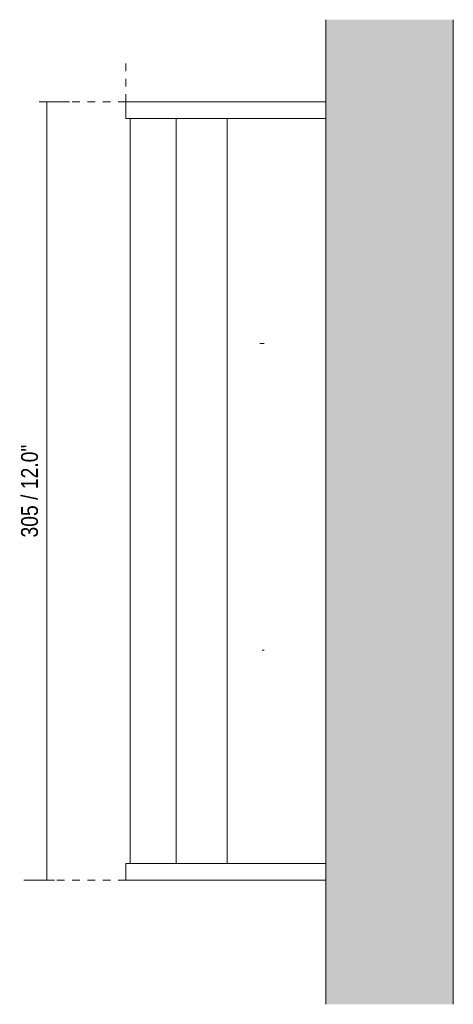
# Model space of a CAD drawing. Header units: millimetres. Extents: x -3389 to -2431, y 24 to 6766.
# Tile 2 of 2: x -3389 to -3219, y 6381 to 6766. Entities that reach past the tile are written whole.
import ezdxf

# ---------------------------------------------------------------- set-up
doc = ezdxf.new("R2010")
doc.units = ezdxf.units.MM
doc.linetypes.add('Dash', pattern=[6, 3, -3])
for name, color, linetype, lineweight in [('Cotas', 7, 'Continuous', 9), ('Cotas-3', 7, 'Continuous', 9), ('Lighthing Fixture Detail Wide Black', 7, 'Continuous', 20), ('Luminarias', 7, 'Continuous', 20), ('Muros', 7, 'Continuous', 9)]:
    doc.layers.add(name, color=color, linetype=linetype, lineweight=lineweight)
doc.layers.add('Lighthing Fixture Dim Grey Dash', color=7, linetype='Dash', lineweight=9, true_color=0xd2d2d2)
doc.styles.add('Arial Narrow', font='ARIALN.TTF', dxfattribs={"height": 6.6})
doc.dimstyles.new('FARO_-_2_2mm_Arial_Narrow_mm_Inch_Left', dxfattribs={"dimscale": 304.8, "dimtxt": 6.754644, "dimasz": 0, "dimexe": 0.029528, "dimexo": 0.0625, "dimgap": 0.004921, "dimtad": 1, "dimdec": 0, "dimzin": 0, "dimdsep": 46, "dimtxsty": 'Arial Narrow', "dimblk1": 'NONE', "dimblk2": 'NONE', "dimsah": 1, "dimcen": 0.09, "dimadec": 0, "dimazin": 0, "dimtfac": 1, "dimtdec": 4, "dimtix": 1, "dimtmove": 0, "dimatfit": 3, "dimfxl": 0.009843, "dimfxlon": 1, "dimtvp": 1, "dimtolj": 1, "dimtzin": 0, "dimarcsym": 2})

# ---------------------------------------------------------------- blocks, each defined once
blk = doc.blocks.new('63520 - 63520 TIDE 300 Black wall lamp-581954-Planta_PDF')
at = {"layer": 'Luminarias'}
for p, q in [((-3347.28, 6734.1), (-3347.28, 6733.4)), ((-3328.03, 6734.1), (-3347.28, 6734.1)), ((-3347.28, 6733.4), (-3347.28, 6727.6)), ((-3328.03, 6734.1), (-3268.96, 6734.1)), ((-3347.28, 6727.6), (-3328.03, 6727.6)), ((-3345.56, 6727.6), (-3345.56, 6436)), ((-3328.03, 6727.6), (-3268.96, 6727.6)), ((-3327.56, 6436), (-3327.56, 6727.6)), ((-3307.61, 6727.6), (-3307.61, 6436)), ((-3307.56, 6436), (-3307.56, 6727.6)), ((-3347.28, 6436), (-3347.28, 6430.2)), ((-3328.03, 6436), (-3347.28, 6436)), ((-3268.96, 6436), (-3328.03, 6436)), ((-3347.28, 6430.2), (-3347.28, 6429.5)), ((-3347.28, 6429.5), (-3328.03, 6429.5)), ((-3268.96, 6429.5), (-3328.03, 6429.5))]:
    blk.add_line(p, q, dxfattribs=at)
blk = doc.blocks.new('DIMBLOCK1-Planta_PDF')
at = {"layer": 'Cotas-3', "color": 251, "true_color": 0x5b5b5b}
for p, q in [((-3378.27, 6734.1), (-3381.27, 6734.1)), ((-3378.27, 6734.1), (-3378.27, 6429.5)), ((-3378.27, 6734.1), (-3369.27, 6734.1)), ((-3378.27, 6429.5), (-3387.27, 6429.5)), ((-3378.27, 6429.5), (-3375.27, 6429.5))]:
    blk.add_line(p, q, dxfattribs=at)
at = {"layer": 'Cotas-3', "color": 0, "insert": (-3388.3, 6563.62), "char_height": 6.6, "width": 43.6157, "attachment_point": 1, "rotation": 90, "line_spacing_factor": 0.974696, "style": 'Arial Narrow'}
blk.add_mtext('305 / 12.0"', dxfattribs=at)
blk = doc.blocks.new('_None')

msp = doc.modelspace()

# ---------------------------------------------------------------- hatches: boundary and pattern name
at = {"layer": 'Muros', "true_color": 0xe8e8e8}
msp.add_hatch(color=254, dxfattribs=at).paths.add_polyline_path([(-3268.96, 6380.96), (-3218.96, 6380.96), (-3218.96, 6766.26), (-3268.96, 6766.26), (-3268.96, 6477.29)])

# ---------------------------------------------------------------- linework, layer by layer
at = {"layer": 'Lighthing Fixture Detail Wide Black'}
for p, q in [((-3294.83, 6639.5), (-3293.09, 6639.5)), ((-3293.89, 6519.5), (-3293.09, 6519.5))]:
    msp.add_line(p, q, dxfattribs=at)
at = {"layer": 'Lighthing Fixture Dim Grey Dash'}
for p, q in [((-3347.28, 6734.1), (-3347.28, 6749.1)), ((-3347.28, 6734.1), (-3378.59, 6734.1)), ((-3347.28, 6429.5), (-3377.28, 6429.5))]:
    msp.add_line(p, q, dxfattribs=at)
at = {"layer": 'Muros'}
for p, q in [((-3268.96, 6380.96), (-3268.96, 6766.26)), ((-3218.96, 6766.26), (-3218.96, 6380.96))]:
    msp.add_line(p, q, dxfattribs=at)

# ---------------------------------------------------------------- block references
at = {"layer": 'Luminarias'}
msp.add_blockref('63520 - 63520 TIDE 300 Black wall lamp-581954-Planta_PDF', (0, 0), dxfattribs=at)

# ---------------------------------------------------------------- dimensions: what is measured, and where the dimension line sits
at = {"layer": 'Cotas', "color": 251, "true_color": 0x5b5b5b}
dim = msp.add_linear_dim(base=(-3378.27, 6429.5), p1=(-3381.27, 6734.1), p2=(-3375.27, 6429.5), angle=90, dimstyle='FARO_-_2_2mm_Arial_Narrow_mm_Inch_Left', override={"dimpost": '<>', "dimfxl": 304.659088}, dxfattribs=at)
dim.commit()
dim.dimension.update_dxf_attribs({"geometry": 'DIMBLOCK1-Planta_PDF', "text_midpoint": (-3384.05, 6581.8)})

doc.saveas('drawing.dxf')
